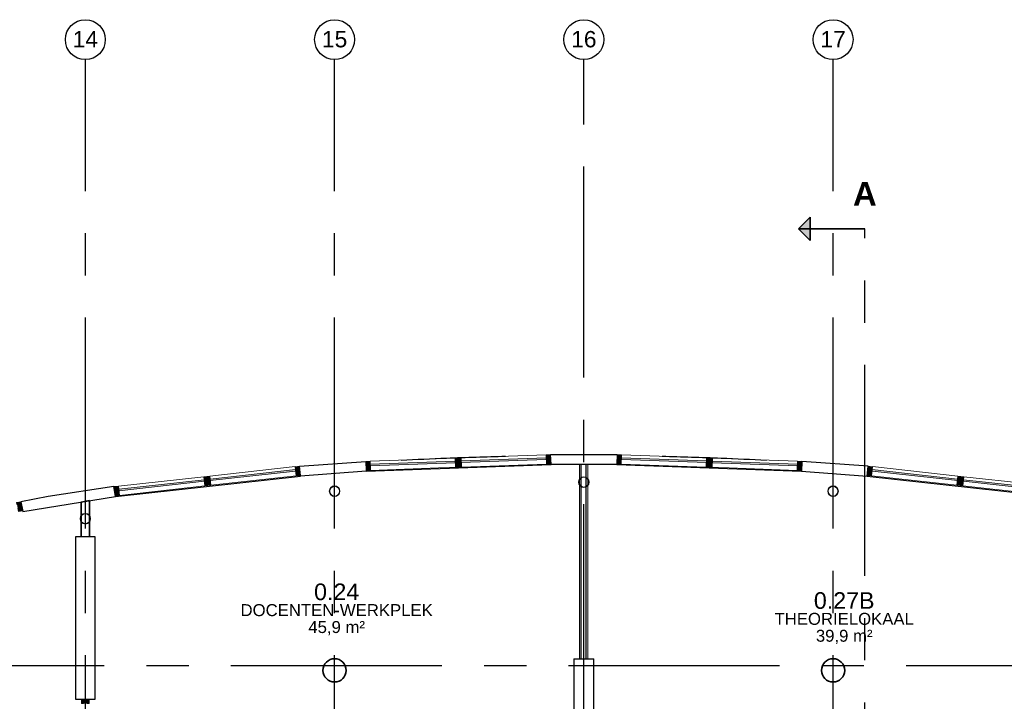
# Model space of a CAD drawing. Header units: millimetres. Extents: x -5940 to 121280, y -35718 to 26615.
# Tile 30 of 51: x 47762 to 62576, y 16359 to 26615. Entities that reach past the tile are written whole.
import ezdxf

# ---------------------------------------------------------------- set-up
doc = ezdxf.new("R2010")
doc.units = ezdxf.units.MM
doc.header["$LTSCALE"] = 100
doc.linetypes.add('CENTER', pattern=[50.8, 31.75, -6.35, 6.35, -6.35])
doc.linetypes.add('HIDDEN', pattern=[0.375, 0.25, -0.125])
for name, color, linetype in [('AL21----_BUITENWAND', 3, 'Continuous'), ('AL22----_BINNENWAND', 2, 'Continuous'), ('AL28----_CONSTRUCTIES', 4, 'Continuous'), ('AL31----_BUITENKOZIJN', 1, 'Continuous'), ('AL32----_BINNENKOZIJN', 1, 'Continuous'), ('BL$7----_STRAMIEN', 8, 'Continuous'), ('BL$8----_NVO RUIMTE', 253, 'HIDDEN'), ('BL$8----_RUIMTEBENAMING', 2, 'Continuous'), ('BL$8----_RUIMTENUMMER', 2, 'Continuous')]:
    doc.layers.add(name, color=color, linetype=linetype)
doc.styles.add('Arial_4', font='arial.ttf', dxfattribs={"height": 245.883234})
doc.styles.add('Arial_B', font='arialbd.ttf', dxfattribs={"height": 355.164671})
doc.styles.get("Standard").update_dxf_attribs({"font": 'arial.ttf'})

# ---------------------------------------------------------------- blocks, each defined once
blk = doc.blocks.new('System Panel - 31_CWP_glas_2-9014790-_--_100 begane grond')
at = {"linetype": 'ByBlock', "lineweight": -2}
blk.add_hatch(color=0, dxfattribs=at).paths.add_polyline_path([(646, -69), (646, -45), (-646, -45), (-646, -69), (221, -69)], flags=0)
at = {"color": 0, "linetype": 'ByBlock', "lineweight": -2}
for p, q in [((646, -45), (-646, -45)), ((-646, -45), (-646, -69)), ((-646, -69), (646, -69)), ((646, -69), (646, -45))]:
    blk.add_line(p, q, dxfattribs=at)
blk = doc.blocks.new('Rectangular Mullion - 31_CWM_067x139-9014786-_--_100 begane grond')
at = {"color": 0, "linetype": 'ByBlock', "lineweight": -2}
for p, q in [((65033, 51462), (63749, 51604)), ((65018, 51324), (63734, 51466))]:
    blk.add_line(p, q, dxfattribs=at)
blk = doc.blocks.new('Rectangular Mullion - 31_CWM_067x139-9014788-_--_100 begane grond')
at = {"color": 0, "linetype": 'ByBlock', "lineweight": -2}
for p, q in [((66404, 51311), (65120, 51452)), ((66389, 51172), (65105, 51314))]:
    blk.add_line(p, q, dxfattribs=at)
blk = doc.blocks.new('Rectangular Mullion - 31_CWM_088x139-9014653-_--_100 begane grond')
at = {"linetype": 'ByBlock', "lineweight": -2}
blk.add_hatch(color=0, dxfattribs=at).paths.add_polyline_path([(44, 139), (44, 0), (-44, 0), (-44, 139)], flags=0)
at = {"color": 0, "linetype": 'ByBlock', "lineweight": -2}
for p, q in [((-44, 139), (44, 139)), ((-44, 0), (-44, 139)), ((44, 0), (-44, 0)), ((44, 139), (44, 0))]:
    blk.add_line(p, q, dxfattribs=at)
blk = doc.blocks.new('System Panel - 31_CWP_glas_2-9014795-_--_100 begane grond')
at = {"linetype": 'ByBlock', "lineweight": -2}
blk.add_hatch(color=0, dxfattribs=at).paths.add_polyline_path([(-640, 69), (-640, 45), (640, 45), (640, 69)], flags=0)
at = {"color": 0, "linetype": 'ByBlock', "lineweight": -2}
for p, q in [((640, 69), (-640, 69)), ((-640, 69), (-640, 45)), ((-640, 45), (640, 45)), ((640, 45), (640, 69))]:
    blk.add_line(p, q, dxfattribs=at)
blk = doc.blocks.new('Rectangular Mullion - 31_CWM_067x139-9014792-_--_100 begane grond')
at = {"color": 0, "linetype": 'ByBlock', "lineweight": -2}
for p, q in [((61339, 51733), (62619, 51686)), ((61334, 51594), (62614, 51547))]:
    blk.add_line(p, q, dxfattribs=at)
blk = doc.blocks.new('Rectangular Mullion - 31_CWM_067x139-9014643-_--_100 begane grond')
at = {"linetype": 'ByBlock', "lineweight": -2}
blk.add_hatch(color=0, dxfattribs=at).paths.add_polyline_path([(-67, -139), (-67, 0), (0, 0), (0, -139)], flags=0)
at = {"color": 0, "linetype": 'ByBlock', "lineweight": -2}
for p, q in [((-67, 0), (0, 0)), ((-67, -139), (-67, 0)), ((0, 0), (0, -139)), ((0, -139), (-67, -139))]:
    blk.add_line(p, q, dxfattribs=at)
blk = doc.blocks.new('System Panel - 31_CWP_glas_2-9014796-_--_100 begane grond')
at = {"linetype": 'ByBlock', "lineweight": -2}
blk.add_hatch(color=0, dxfattribs=at).paths.add_polyline_path([(-640, 69), (-640, 45), (640, 45), (640, 69), (-216, 69)], flags=0)
at = {"color": 0, "linetype": 'ByBlock', "lineweight": -2}
for p, q in [((640, 69), (-640, 69)), ((-640, 69), (-640, 45)), ((-640, 45), (640, 45)), ((640, 45), (640, 69))]:
    blk.add_line(p, q, dxfattribs=at)
blk = doc.blocks.new('Rectangular Mullion - 31_CWM_067x139-9014794-_--_100 begane grond')
at = {"color": 0, "linetype": 'ByBlock', "lineweight": -2}
for p, q in [((59971, 51782), (61251, 51736)), ((59966, 51643), (61246, 51597))]:
    blk.add_line(p, q, dxfattribs=at)
blk = doc.blocks.new('Rectangular Mullion - 31_CWM_088x139-9014640-_--_100 begane grond')
at = {"linetype": 'ByBlock', "lineweight": -2}
blk.add_hatch(color=0, dxfattribs=at).paths.add_polyline_path([(-44, -139), (-44, 0), (44, 0), (44, -139)], flags=0)
at = {"color": 0, "linetype": 'ByBlock', "lineweight": -2}
for p, q in [((-44, 0), (44, 0)), ((-44, -139), (-44, 0)), ((44, 0), (44, -139)), ((44, -139), (-44, -139))]:
    blk.add_line(p, q, dxfattribs=at)
blk = doc.blocks.new('Rectangular Mullion - 31_CWM_067x114-7838800-_--_100 begane grond')
at = {"linetype": 'ByBlock', "lineweight": -2}
blk.add_hatch(color=0, dxfattribs=at).paths.add_polyline_path([(0, -114), (0, 0), (-67, 0), (-67, -114)], flags=0)
at = {"color": 0, "linetype": 'ByBlock', "lineweight": -2}
for p, q in [((0, 0), (-67, 0)), ((-67, 0), (-67, -114)), ((0, -114), (0, 0)), ((-67, -114), (0, -114))]:
    blk.add_line(p, q, dxfattribs=at)
blk = doc.blocks.new('Rectangular Mullion - 32-67x114-8407787-_--_100 begane grond')
at = {"linetype": 'ByBlock', "lineweight": -2}
blk.add_hatch(color=0, dxfattribs=at).paths.add_polyline_path([(-67, -57), (-67, -114), (0, -114), (0, 0), (-67, 0), (-67, -30)], flags=0)
at = {"color": 0, "linetype": 'ByBlock', "lineweight": -2}
for p, q in [((0, 0), (-67, 0)), ((-67, 0), (-67, -30)), ((0, -114), (0, 0)), ((-67, -84), (-67, -114)), ((-67, -114), (0, -114))]:
    blk.add_line(p, q, dxfattribs=at)
blk = doc.blocks.new('Rectangular Mullion - 31_CWM_067x139-8494055-_--_100 begane grond')
at = {"linetype": 'ByBlock', "lineweight": -2}
blk.add_hatch(color=0, dxfattribs=at).paths.add_polyline_path([(0, -139), (0, 0), (-67, 0), (-67, -139)], flags=0)
at = {"color": 0, "linetype": 'ByBlock', "lineweight": -2}
for p, q in [((0, 0), (-67, 0)), ((-67, 0), (-67, -139)), ((0, -139), (0, 0)), ((-67, -139), (0, -139))]:
    blk.add_line(p, q, dxfattribs=at)
blk = doc.blocks.new('Rectangular Mullion - 31_CWM_067x139-8494008-_--_100 begane grond')
at = {"linetype": 'ByBlock', "lineweight": -2}
blk.add_hatch(color=0, dxfattribs=at).paths.add_polyline_path([(-67, 139), (0, 139), (0, 0), (-67, 0), (-67, 107)], flags=0)
at = {"color": 0, "linetype": 'ByBlock', "lineweight": -2}
for p, q in [((-67, 139), (0, 139)), ((-67, 84), (-67, 139)), ((-67, 0), (-67, 30)), ((0, 139), (0, 0)), ((0, 0), (-67, 0))]:
    blk.add_line(p, q, dxfattribs=at)
blk = doc.blocks.new('System Panel - 31_CWP_glas_2-9014648-_--_100 begane grond')
at = {"linetype": 'ByBlock', "lineweight": -2}
blk.add_hatch(color=0, dxfattribs=at).paths.add_polyline_path([(646, 69), (-646, 69), (-646, 45), (646, 45)], flags=0)
at = {"color": 0, "linetype": 'ByBlock', "lineweight": -2}
for p, q in [((646, 69), (-646, 69)), ((-646, 69), (-646, 45)), ((-646, 45), (646, 45)), ((646, 45), (646, 69))]:
    blk.add_line(p, q, dxfattribs=at)
blk = doc.blocks.new('Rectangular Mullion - 31_CWM_067x139-9014645-_--_100 begane grond')
at = {"color": 0, "linetype": 'ByBlock', "lineweight": -2}
for p, q in [((53775, 51462), (55059, 51604)), ((53790, 51324), (55074, 51466))]:
    blk.add_line(p, q, dxfattribs=at)
blk = doc.blocks.new('Rectangular Mullion - 31_CWM_067x139-9014647-_--_100 begane grond')
at = {"color": 0, "linetype": 'ByBlock', "lineweight": -2}
for p, q in [((52404, 51311), (53688, 51452)), ((52419, 51172), (53703, 51314))]:
    blk.add_line(p, q, dxfattribs=at)
blk = doc.blocks.new('System Panel - 31_CWP_glas_2-9014656-_--_100 begane grond')
at = {"linetype": 'ByBlock', "lineweight": -2}
blk.add_hatch(color=0, dxfattribs=at).paths.add_polyline_path([(-640, -69), (640, -69), (640, -45), (-640, -45)], flags=0)
at = {"color": 0, "linetype": 'ByBlock', "lineweight": -2}
for p, q in [((640, -45), (-640, -45)), ((-640, -45), (-640, -69)), ((-640, -69), (640, -69)), ((640, -69), (640, -45))]:
    blk.add_line(p, q, dxfattribs=at)
blk = doc.blocks.new('Rectangular Mullion - 31_CWM_067x139-9014650-_--_100 begane grond')
at = {"color": 0, "linetype": 'ByBlock', "lineweight": -2}
for p, q in [((57469, 51733), (56189, 51686)), ((57474, 51594), (56195, 51547))]:
    blk.add_line(p, q, dxfattribs=at)
blk = doc.blocks.new('Rectangular Mullion - 31_CWM_067x139-9014657-_--_100 begane grond')
at = {"linetype": 'ByBlock', "lineweight": -2}
blk.add_hatch(color=0, dxfattribs=at).paths.add_polyline_path([(0, 139), (0, 0), (-67, 0), (-67, 139)], flags=0)
at = {"color": 0, "linetype": 'ByBlock', "lineweight": -2}
for p, q in [((-67, 139), (0, 139)), ((-67, 0), (-67, 139)), ((0, 0), (-67, 0)), ((0, 139), (0, 0))]:
    blk.add_line(p, q, dxfattribs=at)
blk = doc.blocks.new('System Panel - 31_CWP_glas_2-9014658-_--_100 begane grond')
at = {"linetype": 'ByBlock', "lineweight": -2}
blk.add_hatch(color=0, dxfattribs=at).paths.add_polyline_path([(-640, -69), (640, -69), (640, -45), (-640, -45)], flags=0)
at = {"color": 0, "linetype": 'ByBlock', "lineweight": -2}
for p, q in [((640, -45), (-640, -45)), ((-640, -45), (-640, -69)), ((-640, -69), (640, -69)), ((640, -69), (640, -45))]:
    blk.add_line(p, q, dxfattribs=at)
blk = doc.blocks.new('Rectangular Mullion - 31_CWM_067x139-9014652-_--_100 begane grond')
at = {"color": 0, "linetype": 'ByBlock', "lineweight": -2}
for p, q in [((58837, 51782), (57557, 51736)), ((58842, 51643), (57562, 51597))]:
    blk.add_line(p, q, dxfattribs=at)
blk = doc.blocks.new('Rectangular Mullion - 31_CWM_067x139-8494038-_--_100 begane grond')
at = {"linetype": 'ByBlock', "lineweight": -2}
blk.add_hatch(color=0, dxfattribs=at).paths.add_polyline_path([(-67, 139), (-67, 0), (0, 0), (0, 139)], flags=0)
at = {"color": 0, "linetype": 'ByBlock', "lineweight": -2}
for p, q in [((0, 139), (-67, 139)), ((-67, 139), (-67, 0)), ((-67, 0), (0, 0)), ((0, 0), (0, 139))]:
    blk.add_line(p, q, dxfattribs=at)
blk = doc.blocks.new('28_GdV_staal_buis_kolom - B160x6_3-V950-_--_100 begane grond')
at = {"linetype": 'ByBlock', "lineweight": -2}
h = blk.add_hatch(dxfattribs=at)
h.set_pattern_fill('FP_714', color=0, style=0, pattern_type=2)
h.set_pattern_definition([(45, (-51904.06, -50820.8), (-106.06602, 106.06602), [])])
h.paths.add_polyline_path([(0, -80), (31, -74), (57, -57), (74, -31), (80, 0), (74, 31), (57, 57), (31, 74), (0, 80), (-31, 74), (-57, 57), (-74, 31), (-80, 0), (-74, -31), (-57, -57), (-31, -74)], flags=0)
h.paths.add_polyline_path([(0, -74), (-28, -68), (-52, -52), (-68, -28), (-74, 0), (-68, 28), (-52, 52), (-28, 68), (0, 74), (28, 68), (52, 52), (68, 28), (74, 0), (68, -28), (52, -52), (28, -68)], flags=0)
at = {"color": 0, "linetype": 'ByBlock', "lineweight": -2}
for radius, start, end in [(80, 360, 180), (80, 180, 360), (73.7, 0, 180), (73.7, 180, 0)]:
    blk.add_arc((0, 0), radius, start, end, dxfattribs=at)
blk = doc.blocks.new('28_GdV_staal_buis_kolom - B160x6_3-V951-_--_100 begane grond')
at = {"linetype": 'ByBlock', "lineweight": -2}
h = blk.add_hatch(dxfattribs=at)
h.set_pattern_fill('FP_715', color=0, style=0, pattern_type=2)
h.set_pattern_definition([(45, (-55654.06, -51235.04), (-106.06602, 106.06602), [])])
h.paths.add_polyline_path([(0, -80), (31, -74), (57, -57), (74, -31), (80, 0), (74, 31), (57, 57), (31, 74), (0, 80), (-31, 74), (-57, 57), (-74, 31), (-80, 0), (-74, -31), (-57, -57), (-31, -74)], flags=0)
h.paths.add_polyline_path([(0, -74), (-28, -68), (-52, -52), (-68, -28), (-74, 0), (-68, 28), (-52, 52), (-28, 68), (0, 74), (28, 68), (52, 52), (68, 28), (74, 0), (68, -28), (52, -52), (28, -68)], flags=0)
at = {"color": 0, "linetype": 'ByBlock', "lineweight": -2}
for radius, start, end in [(80, 360, 180), (80, 180, 360), (73.7, 0, 180), (73.7, 180, 0)]:
    blk.add_arc((0, 0), radius, start, end, dxfattribs=at)
blk = doc.blocks.new('28_GdV_staal_buis_kolom - B160x6_3-V952-_--_100 begane grond')
at = {"linetype": 'ByBlock', "lineweight": -2}
h = blk.add_hatch(dxfattribs=at)
h.set_pattern_fill('FP_716', color=0, style=0, pattern_type=2)
h.set_pattern_definition([(45, (-59404.06, -51370.86), (-106.06602, 106.06602), [])])
h.paths.add_polyline_path([(0, -80), (31, -74), (57, -57), (74, -31), (80, 0), (74, 31), (57, 57), (31, 74), (0, 80), (-31, 74), (-57, 57), (-74, 31), (-80, 0), (-74, -31), (-57, -57), (-31, -74)], flags=0)
h.paths.add_polyline_path([(0, -74), (-28, -68), (-52, -52), (-68, -28), (-74, 0), (-68, 28), (-52, 52), (-28, 68), (3, 73), (28, 68), (52, 52), (68, 28), (74, 0), (68, -28), (52, -52), (28, -68), (3, -73)], flags=0)
at = {"color": 0, "linetype": 'ByBlock', "lineweight": -2}
for radius, start, end in [(80, 360, 180), (80, 180, 360), (73.7, 0, 180), (73.7, 180, 0)]:
    blk.add_arc((0, 0), radius, start, end, dxfattribs=at)
blk = doc.blocks.new('28_GdV_staal_buis_kolom - B160x6_3-V957-_--_100 begane grond')
at = {"linetype": 'ByBlock', "lineweight": -2}
h = blk.add_hatch(dxfattribs=at)
h.set_pattern_fill('FP_723', color=0, style=0, pattern_type=2)
h.set_pattern_definition([(225, (63154.06, 51235.04), (106.06602, -106.06602), [])])
h.paths.add_polyline_path([(0, 80), (-31, 74), (-57, 57), (-74, 31), (-80, 0), (-74, -31), (-57, -57), (-31, -74), (0, -80), (31, -74), (57, -57), (74, -31), (80, 0), (74, 31), (57, 57), (31, 74)], flags=0)
h.paths.add_polyline_path([(0, 74), (28, 68), (52, 52), (68, 28), (74, 0), (68, -28), (52, -52), (28, -68), (0, -74), (-28, -68), (-52, -52), (-68, -28), (-74, 0), (-68, 28), (-52, 52), (-28, 68)], flags=0)
at = {"color": 0, "linetype": 'ByBlock', "lineweight": -2}
for radius, start, end in [(80, 0, 180), (80, 180, 0), (73.7, 360, 180), (73.7, 180, 360)]:
    blk.add_arc((0, 0), radius, start, end, dxfattribs=at)
blk = doc.blocks.new('Section - 3_5 mm Tail-7466075-_--_100 begane grond')
at = {"linetype": 'ByBlock', "lineweight": -2}
blk.add_hatch(color=0, dxfattribs=at).paths.add_polyline_path([(-1.75, 8.25), (0, 10), (1.75, 8.25)], flags=0)
at = {"color": 0, "linetype": 'ByBlock', "lineweight": -2}
for p, q in [((0, 10), (-1.75, 8.25)), ((0, 10), (-1.75, 8.25)), ((0, 10), (1.75, 8.25)), ((0, 10), (0, 0)), ((1.75, 8.25), (0, 10)), ((-1.75, 8.25), (1.75, 8.25))]:
    blk.add_line(p, q, dxfattribs=at)
blk = doc.blocks.new('Grid - r_3_0mm-7309776-_--_100 begane grond')
at = {"color": 0, "linetype": 'ByBlock', "lineweight": -2}
blk.add_circle((0, 0), 3, dxfattribs=at)

msp = doc.modelspace()

# ---------------------------------------------------------------- linework, layer by layer
at = {"layer": 'AL21----_BUITENWAND'}
for points in [[(56747, 19922), (55756, 19922), (55750, 20071), (56750, 20071)], [(52973, 19831), (52974, 19821), (51985, 19749), (51972, 19897), (52968, 19970)], [(60528, 19897), (59532, 19970), (59526, 19821), (60515, 19749)], [(47810, 19217), (49202, 19442), (49180, 19589), (48190, 19441), (47782, 19363)]]:
    msp.add_lwpolyline(points, close=True, dxfattribs=at)
for points in [[(52977, 19821), (55756, 19922)], [(56747, 19922), (59523, 19821)], [(49202, 19442), (51985, 19749)], [(60515, 19749), (63300, 19441)]]:
    msp.add_lwpolyline(points, dxfattribs=at)
at = {"layer": 'AL22----_BINNENWAND', "lineweight": 13}
for p, q in [((56187, 19922), (56187, 19705)), ((56312, 19705), (56312, 19922)), ((56187, 19694), (56187, 19620)), ((56187, 19609), (56187, 17000)), ((56312, 19620), (56312, 19694)), ((56312, 17000), (56312, 19609))]:
    msp.add_line(p, q, dxfattribs=at)
at = {"layer": 'AL22----_BINNENWAND', "lineweight": 25}
for p, q in [((56212, 19726), (56212, 19922)), ((56287, 19726), (56287, 19922)), ((56212, 19595), (56212, 19719)), ((56287, 19595), (56287, 19719)), ((56212, 17000), (56212, 19588)), ((56287, 17000), (56287, 19588))]:
    msp.add_line(p, q, dxfattribs=at)
at = {"layer": 'AL22----_BINNENWAND', "lineweight": 18}
msp.add_line((56250, 19922), (56250, 19922), dxfattribs=at)
at = {"layer": 'AL22----_BINNENWAND', "lineweight": 35}
for p, q in [((48812, 19379), (48687, 19358)), ((48687, 19358), (48687, 19155)), ((48812, 19155), (48812, 19379)), ((48687, 19144), (48687, 19070)), ((48812, 19070), (48812, 19144)), ((48687, 19059), (48687, 18835)), ((48812, 18835), (48812, 19059))]:
    msp.add_line(p, q, dxfattribs=at)
at = {"layer": 'AL22----_BINNENWAND'}
for p, q in [((48600, 18835), (48600, 16393)), ((48900, 18835), (48600, 18835)), ((48900, 16393), (48900, 18835)), ((56100, 17000), (56400, 17000)), ((56100, 17000), (56100, 16030)), ((56400, 16030), (56400, 17000)), ((48600, 16393), (48900, 16393))]:
    msp.add_line(p, q, dxfattribs=at)
at = {"layer": 'AL28----_CONSTRUCTIES', "lineweight": 35}
for centre, start, end in [((52500, 16825), 0, 180), ((60000, 16825), 0, 180), ((52500, 16825), 180, 0), ((60000, 16825), 180, 0)]:
    msp.add_arc(centre, 175, start, end, dxfattribs=at)
at = {"layer": 'AL31----_BUITENKOZIJN'}
for points, knots in [([(53504, 19988), (53731, 20000), (54253, 20024), (54777, 20040), (55073, 20047)], [-1.66318617, -1.66318617, -1.66318617, -1.66318617, -1.64023713, -1.61034338, -1.61034338, -1.61034338, -1.61034338]), ([(57427, 20047), (57723, 20040), (58247, 20024), (58769, 20000), (58996, 19988)], [-1.53124939, -1.53124939, -1.53124939, -1.53124939, -1.50135552, -1.47840656, -1.47840656, -1.47840656, -1.47840656])]:
    msp.add_open_spline(points, degree=3, knots=knots, dxfattribs=at)
at = {"layer": 'BL$7----_STRAMIEN', "linetype": 'CENTER'}
for p, q in [((48750, 25615), (48750, 26015)), ((52500, 25615), (52500, 26015)), ((56250, 25615), (56250, 26015)), ((60000, 25615), (60000, 26015)), ((48750, -6443), (48750, 25615)), ((52500, -6443), (52500, 25615)), ((56250, -34650), (56250, 25615)), ((60000, -6443), (60000, 25615)), ((60480, -32554), (60480, 23469)), ((-4940, 16900), (120280, 16900))]:
    msp.add_line(p, q, dxfattribs=at)

# ---------------------------------------------------------------- block references
at = {"layer": 'AL28----_CONSTRUCTIES', "lineweight": 18}
for name, p in [('28_GdV_staal_buis_kolom - B160x6_3-V952-_--_100 begane grond', (56250, 19657)), ('28_GdV_staal_buis_kolom - B160x6_3-V951-_--_100 begane grond', (52500, 19521)), ('28_GdV_staal_buis_kolom - B160x6_3-V950-_--_100 begane grond', (48750, 19107))]:
    msp.add_blockref(name, p, dxfattribs=at)
at = {"layer": 'AL28----_CONSTRUCTIES', "lineweight": 18, "rotation": 180}
msp.add_blockref('28_GdV_staal_buis_kolom - B160x6_3-V957-_--_100 begane grond', (60000, 19521), dxfattribs=at)
at = {"layer": 'AL31----_BUITENKOZIJN', "lineweight": 13}
for name in ['Rectangular Mullion - 31_CWM_067x139-9014650-_--_100 begane grond', 'Rectangular Mullion - 31_CWM_067x139-9014652-_--_100 begane grond', 'Rectangular Mullion - 31_CWM_067x139-9014794-_--_100 begane grond', 'Rectangular Mullion - 31_CWM_067x139-9014792-_--_100 begane grond', 'Rectangular Mullion - 31_CWM_067x139-9014645-_--_100 begane grond', 'Rectangular Mullion - 31_CWM_067x139-9014786-_--_100 begane grond', 'Rectangular Mullion - 31_CWM_067x139-9014647-_--_100 begane grond', 'Rectangular Mullion - 31_CWM_067x139-9014788-_--_100 begane grond']:
    msp.add_blockref(name, (-3154, -31714), dxfattribs=at)
at = {"layer": 'AL31----_BUITENKOZIJN', "lineweight": 13, "extrusion": (0, 0, -1)}
for name, p, rotation in [('Rectangular Mullion - 31_CWM_088x139-9014653-_--_100 begane grond', (-54359, 20020), 177.9257273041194), ('Rectangular Mullion - 31_CWM_067x139-9014657-_--_100 begane grond', (-55750, 20071), 177.9257273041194), ('Rectangular Mullion - 31_CWM_067x139-9014643-_--_100 begane grond', (-56750, 20071), 2.07427269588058), ('Rectangular Mullion - 31_CWM_088x139-9014640-_--_100 begane grond', (-58141, 20020), 2.07427269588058), ('Rectangular Mullion - 31_CWM_088x139-9014640-_--_100 begane grond', (-50577, 19743), 353.6964246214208), ('Rectangular Mullion - 31_CWM_088x139-9014653-_--_100 begane grond', (-61923, 19743), 186.3035753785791), ('Rectangular Mullion - 31_CWM_067x139-9014643-_--_100 begane grond', (-49183, 19589), 353.6964246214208), ('Rectangular Mullion - 31_CWM_067x139-8494008-_--_100 begane grond', (-47782, 19363), 169.2076967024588)]:
    msp.add_blockref(name, p, dxfattribs=dict(at, rotation=rotation))
at = {"layer": 'AL31----_BUITENKOZIJN', "lineweight": 13}
for name, p, rotation in [('System Panel - 31_CWP_glas_2-9014658-_--_100 begane grond', (55043, 20045), 2.07427269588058), ('System Panel - 31_CWP_glas_2-9014796-_--_100 begane grond', (57457, 20045), 177.9257273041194), ('Rectangular Mullion - 31_CWM_067x139-8494055-_--_100 begane grond', (51972, 19897), 6.303575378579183), ('Rectangular Mullion - 31_CWM_067x139-8494038-_--_100 begane grond', (52968, 19970), 182.0742726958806), ('System Panel - 31_CWP_glas_2-9014656-_--_100 begane grond', (53675, 19995), 2.07427269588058), ('System Panel - 31_CWP_glas_2-9014795-_--_100 begane grond', (58825, 19995), 177.9257273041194), ('Rectangular Mullion - 31_CWM_067x114-7838800-_--_100 begane grond', (59532, 19970), 357.9257273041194), ('Rectangular Mullion - 31_CWM_067x139-8494055-_--_100 begane grond', (59532, 19970), 357.9257273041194), ('Rectangular Mullion - 31_CWM_067x139-8494038-_--_100 begane grond', (60528, 19897), 173.6964246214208), ('System Panel - 31_CWP_glas_2-9014648-_--_100 begane grond', (51263, 19819), 186.3035753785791), ('System Panel - 31_CWP_glas_2-9014790-_--_100 begane grond', (61237, 19819), 353.6964246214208), ('System Panel - 31_CWP_glas_2-9014648-_--_100 begane grond', (49892, 19668), 186.3035753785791), ('System Panel - 31_CWP_glas_2-9014790-_--_100 begane grond', (62608, 19668), 353.6964246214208)]:
    msp.add_blockref(name, p, dxfattribs=dict(at, rotation=rotation))
at = {"layer": 'AL32----_BINNENKOZIJN', "lineweight": 13, "rotation": 90}
msp.add_blockref('Rectangular Mullion - 32-67x114-8407787-_--_100 begane grond', (48693, 16393), dxfattribs=at)
at = {"layer": 'BL$7----_STRAMIEN', "xscale": 99.99999999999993, "yscale": 99.99999999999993, "zscale": 99.99999999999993}
for p in [(48750, 26315), (52500, 26315), (56250, 26315), (60000, 26315)]:
    msp.add_blockref('Grid - r_3_0mm-7309776-_--_100 begane grond', p, dxfattribs=at)
at = {"layer": 'BL$7----_STRAMIEN', "lineweight": 35, "extrusion": (0, 0, -1), "xscale": 99.99999999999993, "yscale": 99.99999999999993, "zscale": 99.99999999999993, "rotation": 270.0000000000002}
msp.add_blockref('Section - 3_5 mm Tail-7466075-_--_100 begane grond', (-60480, 23469), dxfattribs=at)

# ---------------------------------------------------------------- texts
at = {"layer": 'BL$7----_STRAMIEN', "lineweight": 9, "char_height": 245.9, "width": 456, "attachment_point": 2, "line_spacing_factor": 0.938532, "style": 'Arial_4'}
for s, insert in [('14', (48750, 26445)), ('15', (52500, 26445)), ('16', (56250, 26445)), ('17', (60000, 26445))]:
    msp.add_mtext(s, dxfattribs=dict(at, insert=insert))
at = {"layer": 'BL$7----_STRAMIEN', "insert": (60478, 24171), "char_height": 355.16, "width": 403.18, "attachment_point": 2, "line_spacing_factor": 0.938532, "style": 'Arial_B', "bg_fill": 3, "box_fill_scale": 1.25, "bg_fill_color": 0, "bg_fill_transparency": 0}
msp.add_mtext('\\fArial|b1|i0|c0|p34|;A', dxfattribs=at)
at = {"layer": 'BL$8----_NVO RUIMTE', "color": 1, "char_height": 180, "attachment_point": 5}
for s, insert in [('45,9 m²', (52531, 17460)), ('39,9 m²', (60167, 17329))]:
    msp.add_mtext_dynamic_manual_height_columns(s, width=1026.64, gutter_width=460, heights=[0.0399], dxfattribs=dict(at, insert=insert))
at = {"layer": 'BL$8----_RUIMTEBENAMING', "color": 1, "char_height": 180, "attachment_point": 5}
for s, insert in [('DOCENTEN-WERKPLEK', (52531, 17730)), ('THEORIELOKAAL', (60167, 17599))]:
    msp.add_mtext_dynamic_manual_height_columns(s, width=0.614, gutter_width=1, heights=[0.0399], dxfattribs=dict(at, insert=insert))
at = {"layer": 'BL$8----_RUIMTENUMMER', "color": 2, "char_height": 250, "attachment_point": 5}
for s, insert in [('0.24', (52531, 18005)), ('0.27B', (60167, 17874))]:
    msp.add_mtext_dynamic_manual_height_columns(s, width=0.614, gutter_width=1, heights=[0.0399], dxfattribs=dict(at, insert=insert))

doc.saveas('drawing.dxf')
